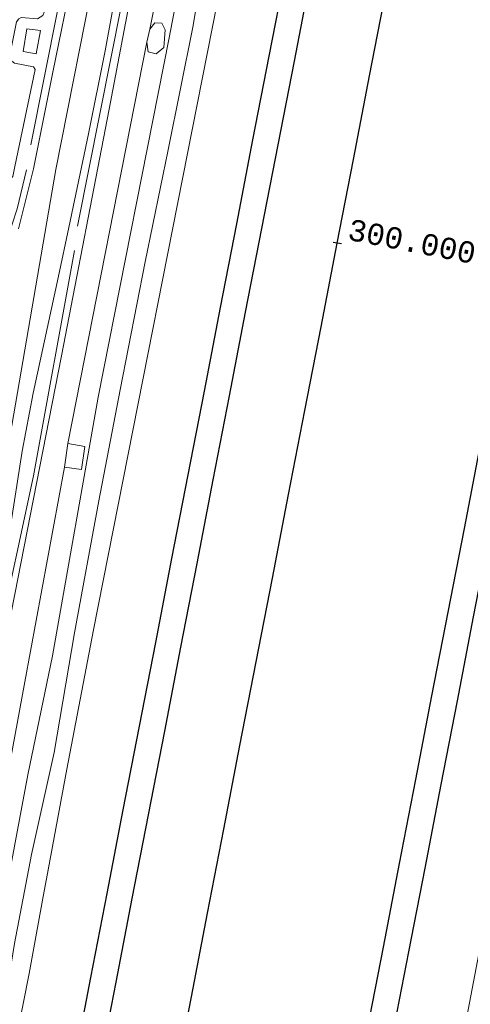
# Model space of a CAD drawing. Extents: x 176032 to 190000, y 318229 to 352878.
# Tile 52 of 184: x 176965 to 177018, y 319979 to 320095. Entities that reach past the tile are written whole.
import ezdxf

# ---------------------------------------------------------------- set-up
doc = ezdxf.new("R2010")
doc.units = 0
for name, color, linetype, lineweight in [('af-bs-haag', 253, 'haag', 18), ('alm-masterstring', 1, 'Continuous', 30), ('bp-b5-grasland', 253, 'Continuous', 18), ('dwm-hulplijn', 3, 'Continuous', 30), ('gw-bs-kruinlijn', 253, 'Continuous', 18), ('gw-bs-teenlijn', 253, 'Continuous', 18), ('og-b5-bekleding', 253, 'Continuous', 18), ('og-b5-water', 253, 'Continuous', 18), ('og-bs-terreinafscheiding', 7, 'Continuous', 18), ('SPI DWP', 8, 'Continuous', 30), ('to-xx-view', 1, 'Continuous', 25), ('vh-b5-verh_soort', 253, 'Continuous', 18), ('wh-bs-waterlijn', 253, 'Continuous', 18)]:
    doc.layers.add(name, color=color, linetype=linetype, lineweight=lineweight)
doc.layers.add('viewports', color=7, linetype='Continuous')
doc.styles.add('MSL__001', font='monotxt.shx')
doc.linetypes.add('FENCELINE1', pattern='A,6.35,-2.54,[133,ltypeshp.shx,S=2.54,R=0,X=-2.54,Y=0],-2.54,25.4', length=36.83)
doc.linetypes.add('haag', pattern='A,7,-1.5,[1,RTW.shx,S=0.75,R=45,X=0,Y=0],-1.5', length=10)

# ---------------------------------------------------------------- blocks, each defined once
blk = doc.blocks.new('x-ref dtb totaal grijs')
at = {"layer": 'af-bs-haag'}
for points in [[(176966.085, 320080.052, 47.083), (176970.866, 320104.051, 47.088), (176975.437, 320127.281, 47.057), (176979.198, 320147.34, 47.014), (176983.201, 320168.3, 47.079), (176986.304, 320184.202, 47.096), (176988.169, 320193.136, 47.127), (176992.57, 320215.826, 47.118), (176998.672, 320247.974, 47.105)], [(176980.624, 320116.176, 46.997), (176971.575, 320070.51, 47.296)], [(176963.319, 320068.923, 47.001), (176964.386, 320072.194, 47.032), (176964.474, 320072.563, 47.029), (176965.57, 320077.129, 46.993)], [(176971.205, 320067.683, 47.33), (176966.417, 320041.234, 47.378), (176962.101, 320021.384, 47.092)]]:
    blk.add_polyline3d(points, dxfattribs=at)
at = {"layer": 'bp-b5-grasland'}
for points in [[(176981.888, 320119.045, 46.923), (176975.277, 320084.237, 46.837), (176969.698, 320055.335, 47.014), (176964.221, 320027.376, 46.954)], [(176963.634, 320034.825, 47.057), (176965.065, 320044.151, 47.09), (176966.355, 320050.959, 47.25), (176969.346, 320064.669, 47.255), (176970.546, 320070.36, 47.211), (176972.859, 320081.331, 47.19), (176974.816, 320091.083, 47.138), (176976.436, 320100.084, 47.043)], [(176964.162, 320089.614, 46.936), (176966.396, 320089.184, 47.275), (176966.59, 320088.882, 47.284), (176964.215, 320077.501, 46.937)], [(176964.215, 320077.501, 46.937), (176966.59, 320088.882, 47.284), (176966.396, 320089.184, 47.275), (176964.162, 320089.614, 46.936)], [(176971.04, 320100.241, 47.038), (176968.671, 320088.573, 47.038), (176966.416, 320077.224, 47.012), (176965.167, 320072.259, 46.96), (176964.648, 320070.196, 46.939)], [(176954.865, 319948.269, 44.862), (176965.747, 320006.204, 44.905), (176968.639, 320020.138, 44.996), (176973.979, 320050.487, 44.979), (176982.327, 320092.607, 44.806), (176989.879, 320131.885, 45.018), (176997.6, 320169.936, 45.009), (177005.599, 320211.754, 45.014), (177011.828, 320242.714, 45.027), (177014.378, 320245.678, 44.337), (177003.65, 320190.981, 44.337), (176997.235, 320159.116, 44.302), (176989.189, 320117.198, 44.289), (176987.221, 320106.737, 44.337), (176987.131, 320105.854, 44.052), (176985.105, 320093.868, 44.216), (176982.208, 320079.469, 44.144), (176979.489, 320066.334, 44.102), (176976.584, 320051.314, 44.171), (176974.085, 320038.32, 44.171), (176971.231, 320022.849, 44.14), (176968.825, 320008.833, 44.095), (176966.162, 319996.87, 44.097), (176964.177, 319986.422, 44.117)], [(176989.879, 320131.885, 45.018), (176982.327, 320092.607, 44.806), (176973.979, 320050.487, 44.979), (176968.639, 320020.138, 44.996), (176965.747, 320006.204, 44.905), (176954.865, 319948.269, 44.862)], [(176961.432, 319995.873, 45.156), (176965.389, 320017.105, 45.386), (176970.037, 320042.264, 45.195), (176972.022, 320041.977, 45.126), (176972.439, 320044.674, 45.13), (176970.425, 320045.032, 45.208), (176979.703, 320092.08, 45.321), (176979.865, 320090.958, 45.083), (176980.795, 320090.74, 45.092), (176981.692, 320091.479, 45.135), (176981.865, 320093.525, 45.178), (176981.454, 320094.328, 45.182), (176980.628, 320094.346, 45.291), (176980.04, 320093.631, 45.312), (176987.357, 320130.449, 45.243)], [(176964.221, 320027.376, 46.954), (176969.698, 320055.335, 47.014), (176975.277, 320084.237, 46.837), (176981.888, 320119.045, 46.923), (176989.015, 320153.75, 46.945), (176999.88, 320209.614, 46.906), (177006.12, 320243.437, 47.001), (177009.569, 320244.531, 45.256), (177006.826, 320231.362, 45.278), (177000.628, 320198.905, 45.234), (176994.144, 320165.778, 45.299), (176987.357, 320130.449, 45.243), (176980.04, 320093.631, 45.312), (176979.703, 320092.08, 45.321), (176970.425, 320045.032, 45.208), (176970.037, 320042.264, 45.195), (176965.389, 320017.105, 45.386), (176961.432, 319995.873, 45.156)]]:
    blk.add_polyline3d(points, dxfattribs=at)
blk.add_polyline3d([(176965.617, 320093.654, 47.17), (176965.173, 320090.993, 47.161), (176966.703, 320090.723, 47.153), (176967.226, 320093.454, 47.153)], close=True, dxfattribs=at)
at = {"layer": 'gw-bs-kruinlijn'}
for points in [[(176900.626, 319991.148, 46.986), (176905.873, 319985.997, 47.034), (176910.051, 319982.309, 47.034), (176920.973, 319962.891, 46.815), (176926.048, 319961.143, 46.978), (176940.827, 319958.499, 47.004), (176944.502, 319959.381, 47.082), (176947.672, 319962.734, 47.129), (176954.085, 319992.501, 47.133), (176962.352, 320038.511, 47.255), (176969.039, 320077.15, 47.268), (176978.623, 320125.816, 47.22), (176987.418, 320171.017, 47.185), (176996.979, 320220.518, 47.255), (177002.308, 320248.907, 47.337)], [(176958.259, 320075.289, 46.746), (176959.979, 320074.811, 46.772), (176960.828, 320074.788, 46.78), (176961.683, 320074.9, 46.832), (176962.916, 320075.401, 46.88), (176963.976, 320076.348, 46.902), (176964.215, 320077.501, 46.937), (176966.59, 320088.882, 47.284), (176966.396, 320089.184, 47.275), (176964.162, 320089.614, 46.936), (176963.695, 320089.973, 46.936), (176963.603, 320090.359, 46.936), (176964.42, 320094.466, 47.014), (176964.687, 320094.824, 47.014), (176964.951, 320094.987, 47.014), (176966.874, 320094.846, 47.127), (176967.501, 320095.223, 47.127), (176967.697, 320095.692, 47.127), (176976.797, 320141.313, 46.689), (176981.604, 320168.328, 46.594), (176987.53, 320197.752, 46.633), (176992.162, 320221.988, 46.655), (176997.274, 320248.762, 46.694)], [(177011.828, 320242.714, 45.027), (177005.599, 320211.754, 45.014), (176997.6, 320169.936, 45.009), (176989.879, 320131.885, 45.018), (176982.327, 320092.607, 44.806), (176973.979, 320050.487, 44.979), (176968.639, 320020.138, 44.996), (176965.747, 320006.204, 44.905), (176954.865, 319948.269, 44.862)], [(177006.12, 320243.437, 47.001), (176999.88, 320209.614, 46.906), (176989.015, 320153.75, 46.945), (176981.888, 320119.045, 46.923), (176975.277, 320084.237, 46.837), (176969.698, 320055.335, 47.014), (176964.221, 320027.376, 46.954), (176958.709, 319999.574, 46.941), (176952.809, 319970.654, 46.837)]]:
    blk.add_polyline3d(points, dxfattribs=at)
at = {"layer": 'gw-bs-teenlijn'}
for points in [[(176980.04, 320093.631, 45.312), (176987.357, 320130.449, 45.243), (176994.144, 320165.778, 45.299), (177000.628, 320198.905, 45.234), (177006.826, 320231.362, 45.278), (177009.569, 320244.531, 45.256)], [(176987.131, 320105.854, 44.052), (176985.105, 320093.868, 44.216), (176982.208, 320079.469, 44.144), (176979.489, 320066.334, 44.102), (176976.584, 320051.314, 44.171), (176974.085, 320038.32, 44.171), (176971.231, 320022.849, 44.14), (176968.825, 320008.833, 44.095), (176966.162, 319996.87, 44.097), (176964.177, 319986.422, 44.117), (176962.009, 319973.338, 44.124), (176959.587, 319964.633, 44.137), (176957.165, 319953.002, 44.128), (176955.489, 319942.926, 44.155), (176955.566, 319940.461, 44.153), (176952.082, 319924.678, 44.189), (176949.635, 319914.459, 44.292), (176947.739, 319911.548, 44.366), (176946.09, 319910.09, 44.391), (176944.098, 319909.203, 44.404), (176942.084, 319909.027, 44.415), (176939.277, 319909.47, 44.379), (176938.362, 319910.5, 44.655), (176937.255, 319912.422, 45.074)], [(176980.04, 320093.631, 45.312), (176979.703, 320092.08, 45.321)], [(176970.425, 320045.032, 45.208), (176979.703, 320092.08, 45.321)], [(176970.037, 320042.264, 45.195), (176970.425, 320045.032, 45.208)], [(176961.432, 319995.873, 45.156), (176965.389, 320017.105, 45.386), (176970.037, 320042.264, 45.195)]]:
    blk.add_polyline3d(points, dxfattribs=at)
at = {"layer": 'og-b5-bekleding'}
for points in [[(177006.399, 319915.173, 44.009), (177009.924, 319938.305, 44.013), (177013.541, 319958.518, 44.039), (177018.623, 319985.221, 44.005), (177022.417, 320005.323, 44.039), (177026.363, 320026.119, 44.048), (177030.495, 320048.539, 44.039), (177034.719, 320068.146, 44.039), (177038.617, 320088.792, 44.035), (177043.547, 320114.963, 43.979), (177048.213, 320139.041, 43.961), (177048.325, 320140.58, 43.944), (177049.232, 320143.55, 43.944), (177049.908, 320146.124, 43.944), (177050.794, 320148.249, 43.957), (177050.95, 320149.016, 43.957), (177051.187, 320151.009, 43.957), (177054.63, 320173.59, 43.983), (177059.558, 320198.598, 43.996), (177063.059, 320217.081, 44.009), (177065.631, 320231.127, 44.031), (177070.446, 320254.374, 44.026)], [(176964.177, 319986.422, 44.117), (176966.162, 319996.87, 44.097), (176968.825, 320008.833, 44.095), (176971.231, 320022.849, 44.14), (176974.085, 320038.32, 44.171), (176976.584, 320051.314, 44.171), (176979.489, 320066.334, 44.102), (176982.208, 320079.469, 44.144), (176985.105, 320093.868, 44.216), (176987.131, 320105.854, 44.052)], [(176987.956, 320096.664, 44.052), (176973.428, 320023.179, 43.953), (176970.333, 320006.869, 43.953), (176967.941, 319993.991, 43.953), (176967.524, 319991.919, 43.957), (176965.879, 319982.895, 43.953), (176964.473, 319975.809, 43.953)]]:
    blk.add_polyline3d(points, dxfattribs=at)
at = {"layer": 'og-b5-water'}
for points in [[(176964.473, 319975.809, 43.953), (176965.879, 319982.895, 43.953), (176967.524, 319991.919, 43.957), (176967.941, 319993.991, 43.953), (176970.333, 320006.869, 43.953), (176973.428, 320023.179, 43.953), (176987.956, 320096.664, 44.052), (176988.587, 320101.743, 44.052), (176989.024, 320104.806, 44.052), (176989.275, 320106.656, 44.052), (177017.238, 320246.393, 44.052), (177071.066, 320257.593, 44.019)], [(177070.446, 320254.374, 44.026), (177065.631, 320231.127, 44.031), (177063.059, 320217.081, 44.009), (177059.558, 320198.598, 43.996), (177054.63, 320173.59, 43.983), (177051.187, 320151.009, 43.957), (177050.95, 320149.016, 43.957), (177050.794, 320148.249, 43.957), (177049.908, 320146.124, 43.944), (177049.232, 320143.55, 43.944), (177048.325, 320140.58, 43.944), (177048.213, 320139.041, 43.961), (177043.547, 320114.963, 43.979), (177038.617, 320088.792, 44.035), (177034.719, 320068.146, 44.039), (177030.495, 320048.539, 44.039), (177026.363, 320026.119, 44.048), (177022.417, 320005.323, 44.039), (177018.623, 319985.221, 44.005), (177013.541, 319958.518, 44.039), (177009.924, 319938.305, 44.013), (177006.399, 319915.173, 44.009), (177003.56, 319897.157, 44.051), (176946.402, 319907.169, 44.009)]]:
    blk.add_polyline3d(points, dxfattribs=at)
at = {"layer": 'og-bs-terreinafscheiding'}
for points in [[(176965.065, 320044.151, 47.09), (176966.355, 320050.959, 47.25), (176969.346, 320064.669, 47.255), (176970.546, 320070.36, 47.211), (176972.859, 320081.331, 47.19), (176974.816, 320091.083, 47.138), (176976.436, 320100.084, 47.043), (176979.063, 320113.262, 46.895), (176981.062, 320124.004, 46.891), (176983.968, 320138.942, 46.852), (176987.086, 320154.721, 46.878), (176990.631, 320173.088, 46.878), (176994.318, 320191.387, 46.973), (176997.95, 320210.2, 46.882), (177001.819, 320230.267, 47.047), (177004.953, 320246.232, 47.03), (177005.494, 320249.438, 47.034)], [(176965.167, 320072.259, 46.96), (176966.416, 320077.224, 47.012), (176968.671, 320088.573, 47.038), (176971.04, 320100.241, 47.038), (176973.732, 320114.232, 46.895), (176975.539, 320123.274, 46.882), (176978.638, 320139.396, 46.856), (176981.785, 320155.807, 46.878), (176985.168, 320173.426, 46.861), (176988.956, 320192.053, 46.973), (176993.091, 320213.287, 46.882), (176996.091, 320229.546, 47.034), (176999, 320245.184, 47.021), (176999.671, 320249.174, 47.027)], [(176964.648, 320070.196, 46.939), (176965.167, 320072.259, 46.96)], [(176965.617, 320093.654, 47.17), (176965.173, 320090.993, 47.161), (176966.703, 320090.723, 47.153), (176967.226, 320093.454, 47.153), (176965.617, 320093.654, 47.17)], [(176979.865, 320090.958, 45.083), (176980.795, 320090.74, 45.092), (176981.692, 320091.479, 45.135), (176981.865, 320093.525, 45.178), (176981.454, 320094.328, 45.182), (176980.628, 320094.346, 45.291), (176980.04, 320093.631, 45.312)], [(176979.703, 320092.08, 45.321), (176979.865, 320090.958, 45.083)], [(176970.425, 320045.032, 45.208), (176972.439, 320044.674, 45.13), (176972.022, 320041.977, 45.126), (176970.037, 320042.264, 45.195)], [(176960.859, 320021.024, 47.144), (176961.2, 320022.803, 46.997), (176963.634, 320034.825, 47.057), (176965.065, 320044.151, 47.09)]]:
    blk.add_polyline3d(points, dxfattribs=at)
at = {"layer": 'vh-b5-verh_soort'}
for points in [[(176964.648, 320070.196, 46.939), (176965.167, 320072.259, 46.96), (176966.416, 320077.224, 47.012), (176968.671, 320088.573, 47.038), (176971.04, 320100.241, 47.038)], [(176976.436, 320100.084, 47.043), (176974.816, 320091.083, 47.138), (176972.859, 320081.331, 47.19), (176970.546, 320070.36, 47.211), (176969.346, 320064.669, 47.255), (176966.355, 320050.959, 47.25), (176965.065, 320044.151, 47.09), (176963.634, 320034.825, 47.057)]]:
    blk.add_polyline3d(points, dxfattribs=at)
for points in [[(176967.226, 320093.454, 47.153), (176966.703, 320090.723, 47.153), (176965.173, 320090.993, 47.161), (176965.617, 320093.654, 47.17)], [(176979.703, 320092.08, 45.321), (176980.04, 320093.631, 45.312), (176980.628, 320094.346, 45.291), (176981.454, 320094.328, 45.182), (176981.865, 320093.525, 45.178), (176981.692, 320091.479, 45.135), (176980.795, 320090.74, 45.092), (176979.865, 320090.958, 45.083)], [(176970.425, 320045.032, 45.208), (176972.439, 320044.674, 45.13), (176972.022, 320041.977, 45.126), (176970.037, 320042.264, 45.195)]]:
    blk.add_polyline3d(points, close=True, dxfattribs=at)
at = {"layer": 'wh-bs-waterlijn'}
for points in [[(177006.399, 319915.173, 44.009), (177009.924, 319938.305, 44.013), (177013.541, 319958.518, 44.039), (177018.623, 319985.221, 44.005), (177022.417, 320005.323, 44.039), (177026.363, 320026.119, 44.048), (177030.495, 320048.539, 44.039), (177034.719, 320068.146, 44.039), (177038.617, 320088.792, 44.035), (177043.547, 320114.963, 43.979), (177048.213, 320139.041, 43.961), (177048.325, 320140.58, 43.944), (177049.232, 320143.55, 43.944), (177049.908, 320146.124, 43.944), (177050.794, 320148.249, 43.957), (177050.95, 320149.016, 43.957), (177051.187, 320151.009, 43.957), (177054.63, 320173.59, 43.983), (177059.558, 320198.598, 43.996), (177063.059, 320217.081, 44.009), (177065.631, 320231.127, 44.031), (177070.446, 320254.374, 44.026)], [(176964.473, 319975.809, 43.953), (176965.879, 319982.895, 43.953), (176967.524, 319991.919, 43.957), (176967.941, 319993.991, 43.953), (176970.333, 320006.869, 43.953), (176973.428, 320023.179, 43.953), (176987.956, 320096.664, 44.052), (176988.587, 320101.743, 44.052), (176989.024, 320104.806, 44.052), (176989.275, 320106.656, 44.052), (177017.238, 320246.393, 44.052)]]:
    blk.add_polyline3d(points, dxfattribs=at)
blk = doc.blocks.new('x-ref as juka')
at = {"layer": 'alm-masterstring'}
blk.add_line((177002.52, 320068.43), (177001.54, 320068.62), dxfattribs=at)
at = {"layer": 'alm-masterstring', "flags": 128}
blk.add_lwpolyline([(176973.51, 319921.26), (176975.42, 319931.08), (176977.32, 319940.9), (176979.22, 319950.72), (176981.12, 319960.54), (176983.02, 319970.35), (176984.92, 319980.17), (176986.82, 319989.99), (176988.72, 319999.81), (176990.62, 320009.62), (176992.52, 320019.44), (176994.43, 320029.26), (176996.33, 320039.08), (176998.23, 320048.89), (177000.13, 320058.71), (177002.03, 320068.53), (177003.93, 320078.35), (177005.83, 320088.16), (177007.73, 320097.98)], dxfattribs=at)
at = {"layer": 'alm-masterstring', "color": 7, "style": 'MSL__001'}
blk.add_text('300.000', height=2.5, rotation=349.0414, dxfattribs=at).set_placement((177003.13, 320068.95))
blk = doc.blocks.new('x-ref ontwerp')
at = {"layer": 'dwm-hulplijn', "flags": 128}
for points in [[(176964.68, 319922.98), (176966.58, 319932.79), (176968.48, 319942.61), (176970.38, 319952.43), (176972.28, 319962.25), (176974.18, 319972.06), (176976.09, 319981.88), (176977.99, 319991.7), (176979.89, 320001.52), (176981.79, 320011.33), (176983.69, 320021.15), (176985.59, 320030.97), (176987.49, 320040.79), (176989.39, 320050.61), (176991.29, 320060.42), (176993.19, 320070.24), (176995.1, 320080.06), (176997, 320089.88), (176998.9, 320099.69)], [(176964.68, 319922.98), (176966.58, 319932.79), (176968.48, 319942.61), (176970.38, 319952.43), (176972.28, 319962.25), (176974.18, 319972.06), (176976.09, 319981.88), (176977.99, 319991.7), (176979.89, 320001.52), (176981.79, 320011.33), (176983.69, 320021.15), (176985.59, 320030.97), (176987.49, 320040.79), (176989.39, 320050.61), (176991.29, 320060.42), (176993.19, 320070.24), (176995.1, 320080.06), (176997, 320089.88), (176998.9, 320099.69)], [(176964.68, 319922.98), (176966.58, 319932.79), (176968.48, 319942.61), (176970.38, 319952.43), (176972.28, 319962.25), (176974.18, 319972.06), (176976.09, 319981.88), (176977.99, 319991.7), (176979.89, 320001.52), (176981.79, 320011.33), (176983.69, 320021.15), (176985.59, 320030.97), (176987.49, 320040.79), (176989.39, 320050.61), (176991.29, 320060.42), (176993.19, 320070.24), (176995.1, 320080.06), (176997, 320089.88), (176998.9, 320099.69)], [(176964.68, 319922.98), (176966.58, 319932.79), (176968.48, 319942.61), (176970.38, 319952.43), (176972.28, 319962.25), (176974.18, 319972.06), (176976.09, 319981.88), (176977.99, 319991.7), (176979.89, 320001.52), (176981.79, 320011.33), (176983.69, 320021.15), (176985.59, 320030.97), (176987.49, 320040.79), (176989.39, 320050.61), (176991.29, 320060.42), (176993.19, 320070.24), (176995.1, 320080.06), (176997, 320089.88), (176998.9, 320099.69)], [(176994.13, 319917.27), (176996.03, 319927.09), (176997.93, 319936.91), (176999.84, 319946.73), (177001.74, 319956.54), (177003.64, 319966.36), (177005.54, 319976.18), (177007.44, 319986), (177009.34, 319995.81), (177011.24, 320005.63), (177013.14, 320015.45), (177015.04, 320025.27), (177016.94, 320035.08), (177018.84, 320044.9), (177020.75, 320054.72), (177022.65, 320064.54), (177024.55, 320074.35), (177026.45, 320084.17), (177028.35, 320093.99), (177030.25, 320103.81)], [(176994.13, 319917.27), (176996.03, 319927.09), (176997.93, 319936.91), (176999.84, 319946.73), (177001.74, 319956.54), (177003.64, 319966.36), (177005.54, 319976.18), (177007.44, 319986), (177009.34, 319995.81), (177011.24, 320005.63), (177013.14, 320015.45), (177015.04, 320025.27), (177016.94, 320035.08), (177018.84, 320044.9), (177020.75, 320054.72), (177022.65, 320064.54), (177024.55, 320074.35), (177026.45, 320084.17), (177028.35, 320093.99), (177030.25, 320103.81)], [(176994.13, 319917.27), (176996.03, 319927.09), (176997.93, 319936.91), (176999.84, 319946.73), (177001.74, 319956.54), (177003.64, 319966.36), (177005.54, 319976.18), (177007.44, 319986), (177009.34, 319995.81), (177011.24, 320005.63), (177013.14, 320015.45), (177015.04, 320025.27), (177016.94, 320035.08), (177018.84, 320044.9), (177020.75, 320054.72), (177022.65, 320064.54), (177024.55, 320074.35), (177026.45, 320084.17), (177028.35, 320093.99), (177030.25, 320103.81)], [(176994.13, 319917.27), (176996.03, 319927.09), (176997.93, 319936.91), (176999.84, 319946.73), (177001.74, 319956.54), (177003.64, 319966.36), (177005.54, 319976.18), (177007.44, 319986), (177009.34, 319995.81), (177011.24, 320005.63), (177013.14, 320015.45), (177015.04, 320025.27), (177016.94, 320035.08), (177018.84, 320044.9), (177020.75, 320054.72), (177022.65, 320064.54), (177024.55, 320074.35), (177026.45, 320084.17), (177028.35, 320093.99), (177030.25, 320103.81)]]:
    blk.add_lwpolyline(points, dxfattribs=at)
blk = doc.blocks.new('x-ref grenzen')
at = {"layer": 'SPI DWP', "color": 40, "linetype": 'FENCELINE1', "ltscale": 0.4, "flags": 128}
blk.add_lwpolyline([(176944.62, 319835.19), (176946.53, 319845), (176948.43, 319854.82), (176950.33, 319864.64), (176952.23, 319874.46), (176954.13, 319884.28), (176956.03, 319894.09), (176957.93, 319903.91), (176959.83, 319913.73), (176961.73, 319923.55), (176963.63, 319933.36), (176965.54, 319943.18), (176967.44, 319953), (176969.34, 319962.82), (176971.24, 319972.63), (176973.14, 319982.45), (176975.04, 319992.27), (176976.94, 320002.09), (176978.84, 320011.9), (176980.74, 320021.72), (176982.64, 320031.54), (176984.55, 320041.36), (176986.45, 320051.18), (176988.35, 320060.99), (176990.25, 320070.81), (176992.15, 320080.63), (176994.05, 320090.45), (176995.95, 320100.26), (176997.85, 320110.08), (176999.75, 320119.9), (177001.65, 320129.72), (177003.56, 320139.53), (177005.46, 320149.35), (177007.36, 320159.17), (177009.26, 320168.99), (177011.16, 320178.8), (177013.06, 320188.62), (177014.96, 320198.44), (177016.86, 320208.26), (177018.76, 320218.08), (177020.66, 320227.89), (177022.57, 320237.71), (177024.47, 320247.53), (177026.37, 320257.35), (177028.27, 320267.16), (177030.17, 320276.98), (177032.07, 320286.8), (177033.97, 320296.62), (177035.87, 320306.43), (177037.77, 320316.25), (177039.67, 320326.07), (177041.58, 320335.89), (177043.48, 320345.7), (177045.38, 320355.52), (177047.28, 320365.34), (177049.18, 320375.16), (177051.08, 320384.98), (177052.98, 320394.79), (177054.88, 320404.61), (177056.78, 320414.43), (177058.68, 320424.25), (177060.59, 320434.06), (177074.84, 320507.7), (177110.19, 320500.85), (177095.93, 320427.22), (177094.03, 320417.4), (177092.13, 320407.58), (177090.23, 320397.77), (177088.33, 320387.95), (177086.42, 320378.13), (177084.52, 320368.31), (177082.62, 320358.5), (177080.72, 320348.68), (177078.82, 320338.86), (177076.92, 320329.04), (177075.02, 320319.23), (177073.12, 320309.41), (177071.22, 320299.59), (177069.32, 320289.77), (177067.41, 320279.96), (177065.51, 320270.14), (177063.61, 320260.32), (177061.71, 320250.5), (177059.81, 320240.68), (177057.91, 320230.87), (177056.01, 320221.05), (177054.11, 320211.23), (177052.21, 320201.41), (177050.31, 320191.6), (177048.4, 320181.78), (177046.5, 320171.96), (177044.6, 320162.14), (177042.7, 320152.33), (177040.8, 320142.51), (177038.9, 320132.69), (177037, 320122.87), (177035.1, 320113.06), (177033.2, 320103.24), (177031.3, 320093.42), (177029.39, 320083.6), (177027.49, 320073.78), (177025.59, 320063.97), (177023.69, 320054.15), (177021.79, 320044.33), (177019.89, 320034.51), (177017.99, 320024.7), (177016.09, 320014.88), (177014.19, 320005.06), (177012.29, 319995.24), (177010.38, 319985.43), (177008.48, 319975.61), (177006.58, 319965.79), (177004.68, 319955.97), (177002.78, 319946.16), (177000.88, 319936.34), (176998.98, 319926.52), (176997.08, 319916.7), (176995.18, 319906.88), (176993.28, 319897.07), (176991.37, 319887.25), (176989.47, 319877.43), (176987.57, 319867.61), (176985.67, 319857.8), (176983.77, 319847.98), (176981.87, 319838.16), (176979.97, 319828.34)], close=True, dxfattribs=at)

msp = doc.modelspace()

# ---------------------------------------------------------------- block references
at = {"layer": 'to-xx-view'}
for name in ['x-ref grenzen', 'x-ref ontwerp']:
    msp.add_blockref(name, (0, 0), dxfattribs=at)
at = {"layer": 'viewports'}
for name in ['x-ref dtb totaal grijs', 'x-ref as juka']:
    msp.add_blockref(name, (0, 0), dxfattribs=at)

doc.saveas('drawing.dxf')
